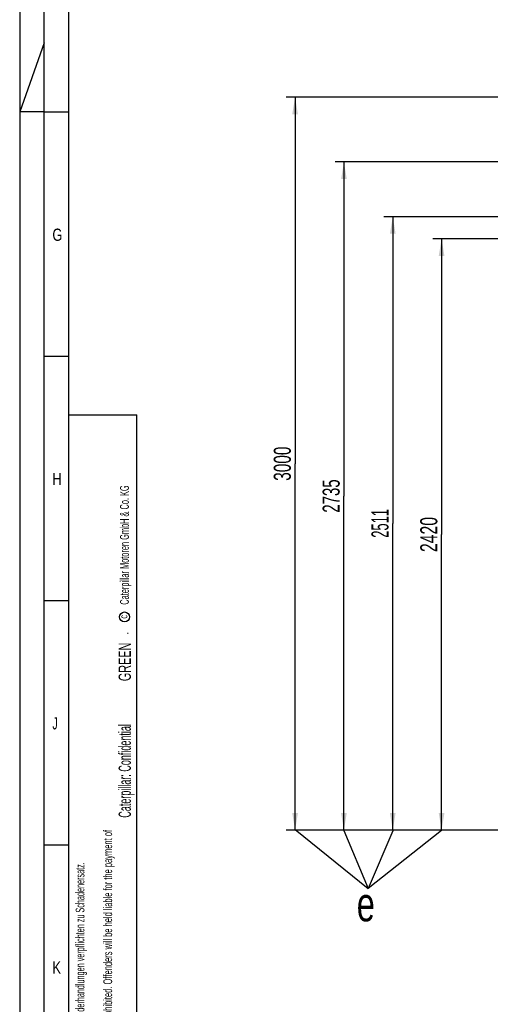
# Model space of a CAD drawing. Header units: millimetres. Extents: x 0 to 841, y 0 to 594.
# Tile 2 of 63: x 0 to 96, y 114 to 316. Entities that reach past the tile are written whole.
import ezdxf
from ezdxf.enums import TextEntityAlignment as Align

# ---------------------------------------------------------------- set-up
doc = ezdxf.new("R2010")
doc.units = ezdxf.units.MM
doc.header["$LTSCALE"] = 46.255
doc.layers.get('0').update_dxf_attribs({"linetype": 'CONTINUOUS'})
doc.styles.get("Standard").update_dxf_attribs({"font": 'txt', "width": 0.6})
doc.styles.add('TEXTSTYLE_2', font='txt')
doc.dimstyles.new('DIMSTYLE_1', dxfattribs={"dimtxt": 3.5, "dimasz": 3.5, "dimexe": 1.8, "dimexo": 0, "dimgap": 0.875, "dimtad": 1, "dimlfac": 20, "dimdsep": 46, "dimtxsty": 'Standard', "dimblk": '_FILLED', "dimblk1": '_FILLED', "dimblk2": '_FILLED', "dimcen": 0.09, "dimadec": 0, "dimazin": 0, "dimtp": 2, "dimtm": 2, "dimtfac": 1, "dimtofl": 0, "dimtmove": 0, "dimatfit": 3, "dimldrblk": '_FILLED', "dimfxl": 1, "dimtolj": 1, "dimarcsym": 0})

# ---------------------------------------------------------------- blocks, each defined once
blk = doc.blocks.new('_FILLED')
at = {"color": 0, "linetype": 'ByBlock'}
blk.add_solid([(0, 0), (-1, 0.167), (-1, -0.167)], dxfattribs=at)
blk = doc.blocks.new('*D1')
at = {"color": 2, "linetype": 'Continuous'}
for p, q in [((138.85, 275.55), (74.6, 275.55)), ((76.4, 275.55), (76.4, 212.78)), ((76.4, 150), (76.4, 212.78)), ((103.29, 150), (74.6, 150))]:
    blk.add_line(p, q, dxfattribs=at)
at = {"color": 2, "linetype": 'Continuous', "xscale": 3.5, "yscale": 3.5, "zscale": 3.5}
for p, rotation in [((76.4, 275.55), 90), ((76.4, 150), 270)]:
    blk.add_blockref('_FILLED', p, dxfattribs=dict(at, rotation=rotation))
at = {"color": 2, "linetype": 'Continuous', "width": 0.565476}
blk.add_text('2511', height=3.5, rotation=90, dxfattribs=at).set_placement((75.53, 212.78), align=Align.CENTER)
blk = doc.blocks.new('*D2')
at = {"color": 2, "linetype": 'Continuous'}
for p, q in [((151.5, 271), (84.6, 271)), ((86.4, 271), (86.4, 210.5)), ((86.4, 150), (86.4, 210.5)), ((101.86, 150), (84.6, 150))]:
    blk.add_line(p, q, dxfattribs=at)
at = {"color": 2, "linetype": 'Continuous', "xscale": 3.5, "yscale": 3.5, "zscale": 3.5}
for p, rotation in [((86.4, 271), 90), ((86.4, 150), 270)]:
    blk.add_blockref('_FILLED', p, dxfattribs=dict(at, rotation=rotation))
at = {"color": 2, "linetype": 'Continuous', "width": 0.690476}
blk.add_text('2420', height=3.5, rotation=90, dxfattribs=at).set_placement((85.53, 210.5), align=Align.CENTER)
blk = doc.blocks.new('*D25')
at = {"color": 2, "linetype": 'Continuous'}
for p, q in [((121.15, 286.75), (64.6, 286.75)), ((66.4, 286.75), (66.4, 218.375)), ((66.4, 150), (66.4, 218.375)), ((100.15, 150), (64.6, 150))]:
    blk.add_line(p, q, dxfattribs=at)
at = {"color": 2, "linetype": 'Continuous', "xscale": 3.5, "yscale": 3.5, "zscale": 3.5}
for p, rotation in [((66.4, 286.75), 90), ((66.4, 150), 270)]:
    blk.add_blockref('_FILLED', p, dxfattribs=dict(at, rotation=rotation))
at = {"color": 2, "linetype": 'Continuous', "width": 0.654762}
blk.add_text('2735', height=3.5, rotation=90, dxfattribs=at).set_placement((65.525, 218.375), align=Align.CENTER)
blk = doc.blocks.new('*D26')
at = {"color": 2, "linetype": 'Continuous'}
for p, q in [((145.14, 300), (54.6, 300)), ((56.4, 300), (56.4, 225)), ((56.4, 150), (56.4, 225)), ((100.15, 150), (54.6, 150))]:
    blk.add_line(p, q, dxfattribs=at)
at = {"color": 2, "linetype": 'Continuous', "xscale": 3.5, "yscale": 3.5, "zscale": 3.5}
for p, rotation in [((56.4, 300), 90), ((56.4, 150), 270)]:
    blk.add_blockref('_FILLED', p, dxfattribs=dict(at, rotation=rotation))
at = {"color": 2, "linetype": 'Continuous', "width": 0.672619}
blk.add_text('3000', height=3.5, rotation=90, dxfattribs=at).set_placement((55.525, 225), align=Align.CENTER)
blk = doc.blocks.new('*T578')
at = {"color": 2, "linetype": 'Continuous'}
for p, q in [((0, 0), (0.1, 0)), ((0, 0), (0, -0.01)), ((0.1, 0), (0.1, -0.01)), ((0, -0.01), (0.1, -0.01))]:
    blk.add_line(p, q, dxfattribs=at)
at = {"color": 7, "linetype": 'Continuous'}
for s, width, p in [('GREEN', 0.661905, (0.68, -5.89)), ('Caterpillar: Confidential ', 0.551282, (0.68, -27.94))]:
    blk.add_text(s, height=2.5, rotation=90, dxfattribs=dict(at, width=width)).set_placement(p, align=Align.CENTER)

msp = doc.modelspace()

# ---------------------------------------------------------------- linework, layer by layer
at = {"color": 5, "linetype": 'Continuous'}
for p, q in [((0, 594), (0, 0)), ((10, 584), (10, 10)), ((5, 311.14286), (0, 297)), ((5, 297), (0, 297)), ((5, 247), (10, 247)), ((10, 235), (24, 235)), ((24.01266, 10.00207), (24, 235)), ((5, 197), (10, 197)), ((5, 147), (10, 147))]:
    msp.add_line(p, q, dxfattribs=at)
at = {"color": 6, "linetype": 'Continuous'}
for p, q in [((5, 5), (5, 589)), ((5, 297), (10, 297))]:
    msp.add_line(p, q, dxfattribs=at)
at = {"color": 7, "linetype": 'Continuous'}
for p, q in [((56.39432, 150.10726), (71.35521, 138.02452)), ((66.39431, 149.94112), (71.37232, 138.04163)), ((86.38657, 149.90323), (71.37232, 138.01596)), ((76.41624, 149.84506), (71.37232, 138.03307))]:
    msp.add_line(p, q, dxfattribs=at)
at = {"color": 5, "linetype": 'Continuous'}
msp.add_circle((21.47908, 193.6221), 1.02756, dxfattribs=at)

# ---------------------------------------------------------------- block references
msp.add_blockref('*T578', (22.08357, 190.31244))

# ---------------------------------------------------------------- texts
at = {"color": 5, "linetype": 'Continuous', "style": 'TEXTSTYLE_2'}
for s, width, p in [('G', 0.785714, (6.70156, 270.613)), ('H', 0.785714, (6.70156, 220.613)), ('J', 0.642857, (6.70156, 170.613)), ('K', 0.785714, (6.70156, 120.613))]:
    msp.add_text(s, height=2.50001, dxfattribs=dict(at, width=width)).set_placement(p)
for s, height, width, p in [('Caterpillar Motoren GmbH & Co. KG', 1.8, 0.627706, (22.35264, 196.13665)), ('c', 1.6, 0.642857, (22.04826, 193.29413)), ('[The copying, distribution and utilization of this document as well as the communication of its contents to other without expressed authorization is prohibited. Offenders will be held liable for the payment of', 1.8, 0.587833, (18.9301, 12.04818)), ('Weitergabe sowie Vervielfaeltigung dieses Dokuments, Verwertung und Mitteilung seines Inhalts sind verboten, soweit nicht ausdruecklich gestattet. Zuwiderhandlungen verpflichten zu Schadenersatz.', 1.8, 0.596947, (13.25593, 12.04818))]:
    msp.add_text(s, height=height, rotation=90, dxfattribs=dict(at, width=width)).set_placement(p)
at = {"color": 2, "linetype": 'Continuous', "width": 0.714286}
msp.add_text('e', height=7, dxfattribs=at).set_placement((69.02435, 131.32094))

# ---------------------------------------------------------------- dimensions: what is measured, and where the dimension line sits
at = {"color": 2, "linetype": 'Continuous'}
for base, p1, p2, angle, picture, middle in [((56.4, 150), (145.14, 300), (100.15, 150), 270, '*D26', (56.4, 224.66667)), ((66.4, 286.75), (100.15, 150), (121.15, 286.75), 90, '*D25', (66.4, 218.04167)), ((76.4, 275.55), (103.28814, 150), (138.85, 275.55), 90, '*D1', (76.4, 212.44166)), ((86.4, 271), (101.86301, 150), (151.5, 271), 90, '*D2', (86.4, 210.16667))]:
    dim = msp.add_linear_dim(base=base, p1=p1, p2=p2, angle=angle, dimstyle='DIMSTYLE_1', dxfattribs=at)
    dim.commit()
    dim.dimension.update_dxf_attribs({"geometry": picture, "text_midpoint": middle, "dimtype": 160})

doc.saveas('drawing.dxf')
